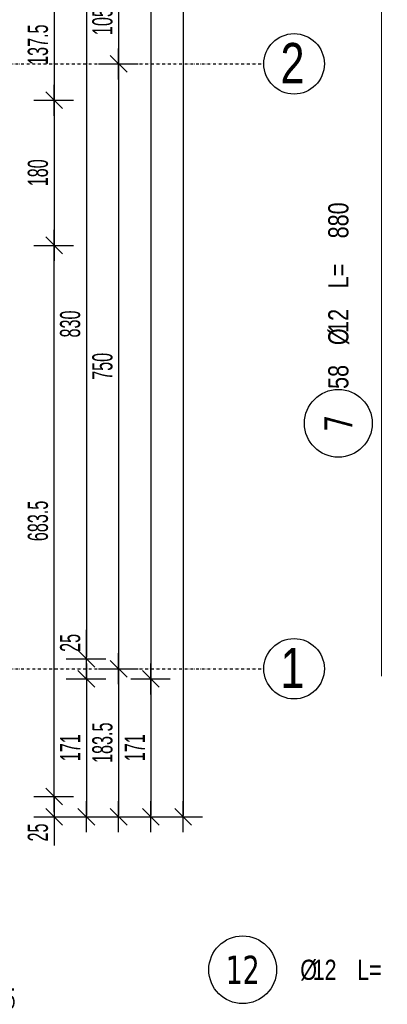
# Model space of a CAD drawing. Header units: millimetres. Extents: x 7622 to 13136, y -11868 to -7450.
# Tile 15 of 19: x 10775 to 11231, y -10394 to -9173. Entities that reach past the tile are written whole.
import ezdxf
from ezdxf.enums import TextEntityAlignment as Align

# ---------------------------------------------------------------- set-up
doc = ezdxf.new("R2010")
doc.units = ezdxf.units.MM
doc.header["$LTSCALE"] = 10
doc.linetypes.add('MO', pattern=[0.7, 0.35, -0.17, 0.01, -0.17])
for name, color, linetype in [('BA_wym', 1, 'Continuous'), ('BD_osm', 1, 'MO'), ('BD_txs', 2, 'Continuous'), ('BD_wic', 1, 'Continuous'), ('BZ_odn', 1, 'Continuous'), ('BZ_opi2', 4, 'Continuous'), ('BZ_opi4', 53, 'Continuous'), ('BZ_P_wyc', 134, 'Continuous'), ('BZ_wym', 1, 'Continuous')]:
    doc.layers.add(name, color=color, linetype=linetype)
doc.layers.add('BZ_pom', color=6, linetype='Continuous', plot=False)
doc.styles.add('BIKTBG', font='tahoma.ttf', dxfattribs={"width": 0.85})
doc.styles.add('BIKTS', font='bikromsw.shx', dxfattribs={"width": 0.8})
doc.styles.add('BIKWYM', font='bikromsw.shx', dxfattribs={"width": 0.6})
doc.dimstyles.new('BA_KR_100_cm', dxfattribs={"dimtxt": 25, "dimasz": 1.666667, "dimexe": 24, "dimexo": 0, "dimgap": 0, "dimtad": 0, "dimdec": 1, "dimrnd": 0.5, "dimzin": 9, "dimdsep": 46, "dimtxsty": 'BIKWYM', "dimblk": 'WYM-KR', "dimcen": 0, "dimdle": 20, "dimclrd": 256, "dimclre": 256, "dimclrt": 2, "dimadec": 0, "dimazin": 0, "dimtfac": 0.033333, "dimtdec": 1, "dimtmove": 0, "dimatfit": 3, "dimldrblk": 'WYM-KR', "dimfxl": 25, "dimfxlon": 1, "dimtvp": 0.8, "dimtolj": 1, "dimarcsym": 0})

# ---------------------------------------------------------------- blocks, each defined once
blk = doc.blocks.new('WYM-KR')
at = {"linetype": 'ByBlock'}
blk.add_line((11.52, 0), (-11.52, 0), dxfattribs=at)
at = {"color": 7, "linetype": 'ByBlock'}
blk.add_line((6.24, 6.24), (-6.24, -6.24), dxfattribs=at)
blk = doc.blocks.new('*D106')
at = {"layer": 'BA_wym', "lineweight": -2}
for p, q in [((10705.2, -10367), (10705.2, -10431)), ((10717.7, -10367), (10717.7, -10431)), ((10703.5, -10407), (10701.9, -10407)), ((10705.2, -10407), (10717.7, -10407)), ((10719.4, -10407), (10779.1, -10407))]:
    blk.add_line(p, q, dxfattribs=at)
at = {"layer": 'Defpoints', "color": 0}
for p in [(10705.2, -9889), (10717.7, -10161.6), (10717.7, -10407)]:
    blk.add_point(p, dxfattribs=at)
at = {"layer": 'BA_wym', "lineweight": -2, "xscale": 1.666666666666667, "yscale": 1.666666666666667, "zscale": 1.666666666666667}
blk.add_blockref('WYM-KR', (10705.2, -10407), dxfattribs=at)
at = {"layer": 'BA_wym', "lineweight": -2, "xscale": 1.666666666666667, "yscale": 1.666666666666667, "zscale": 1.666666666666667, "rotation": 180}
blk.add_blockref('WYM-KR', (10717.7, -10407), dxfattribs=at)
at = {"layer": 'BA_wym', "color": 2, "insert": (10750.1, -10387), "char_height": 25, "attachment_point": 5, "style": 'BIKWYM'}
blk.add_mtext('\\A1;12.5', dxfattribs=at)
blk = doc.blocks.new('*D149')
at = {"layer": 'BA_wym', "lineweight": -2}
for p, q in [((10792.7, -9135.6), (10841.7, -9135.6)), ((10817.7, -9137.2), (10817.7, -9271.4)), ((10792.7, -9273.1), (10841.7, -9273.1))]:
    blk.add_line(p, q, dxfattribs=at)
at = {"layer": 'Defpoints', "color": 0}
for p in [(10777.7, -9135.6), (10777.7, -9273.1), (10817.7, -9273.1)]:
    blk.add_point(p, dxfattribs=at)
at = {"layer": 'BA_wym', "lineweight": -2, "xscale": 1.666666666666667, "yscale": 1.666666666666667, "zscale": 1.666666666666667}
for p, rotation in [((10817.7, -9135.6), 90), ((10817.7, -9273.1), 270)]:
    blk.add_blockref('WYM-KR', p, dxfattribs=dict(at, rotation=rotation))
at = {"layer": 'BA_wym', "color": 2, "insert": (10797.7, -9204.3), "char_height": 25, "attachment_point": 5, "rotation": 90, "style": 'BIKWYM'}
blk.add_mtext('\\A1;137.5', dxfattribs=at)
blk = doc.blocks.new('*D150')
at = {"layer": 'BA_wym', "lineweight": -2}
for p, q in [((10792.7, -9273.1), (10841.7, -9273.1)), ((10817.7, -9274.7), (10817.7, -9451.4)), ((10792.7, -9453.1), (10841.7, -9453.1))]:
    blk.add_line(p, q, dxfattribs=at)
at = {"layer": 'Defpoints', "color": 0}
for p in [(10777.7, -9273.1), (10777.7, -9453.1), (10817.7, -9453.1)]:
    blk.add_point(p, dxfattribs=at)
at = {"layer": 'BA_wym', "lineweight": -2, "xscale": 1.666666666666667, "yscale": 1.666666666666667, "zscale": 1.666666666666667}
for p, rotation in [((10817.7, -9273.1), 90), ((10817.7, -9453.1), 270)]:
    blk.add_blockref('WYM-KR', p, dxfattribs=dict(at, rotation=rotation))
at = {"layer": 'BA_wym', "color": 2, "insert": (10797.7, -9363.1), "char_height": 25, "attachment_point": 5, "rotation": 90, "style": 'BIKWYM'}
blk.add_mtext('\\A1;180', dxfattribs=at)
blk = doc.blocks.new('*D151')
at = {"layer": 'BA_wym', "lineweight": -2}
for p, q in [((10792.7, -9453.1), (10841.7, -9453.1)), ((10817.7, -10134.9), (10817.7, -9454.7)), ((10792.7, -10136.6), (10841.7, -10136.6))]:
    blk.add_line(p, q, dxfattribs=at)
at = {"layer": 'Defpoints', "color": 0}
for p in [(10777.7, -9453.1), (10817.7, -9453.1), (10777.7, -10136.6)]:
    blk.add_point(p, dxfattribs=at)
at = {"layer": 'BA_wym', "lineweight": -2, "xscale": 1.666666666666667, "yscale": 1.666666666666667, "zscale": 1.666666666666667}
for p, rotation in [((10817.7, -9453.1), 90), ((10817.7, -10136.6), 270)]:
    blk.add_blockref('WYM-KR', p, dxfattribs=dict(at, rotation=rotation))
at = {"layer": 'BA_wym', "color": 2, "insert": (10797.7, -9794.8), "char_height": 25, "attachment_point": 5, "rotation": 90, "style": 'BIKWYM'}
blk.add_mtext('\\A1;683.5', dxfattribs=at)
blk = doc.blocks.new('*D152')
at = {"layer": 'BA_wym', "lineweight": -2}
for p, q in [((10817.7, -10134.9), (10817.7, -10133.2)), ((10792.7, -10136.6), (10841.7, -10136.6)), ((10817.7, -10136.6), (10817.7, -10161.6)), ((10792.7, -10161.6), (10841.7, -10161.6)), ((10817.7, -10163.2), (10817.7, -10197.3))]:
    blk.add_line(p, q, dxfattribs=at)
at = {"layer": 'Defpoints', "color": 0}
for p in [(10777.7, -10136.6), (10777.7, -10161.6), (10817.7, -10161.6)]:
    blk.add_point(p, dxfattribs=at)
at = {"layer": 'BA_wym', "lineweight": -2, "xscale": 1.666666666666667, "yscale": 1.666666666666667, "zscale": 1.666666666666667}
for p, rotation in [((10817.7, -10136.6), 270), ((10817.7, -10161.6), 90)]:
    blk.add_blockref('WYM-KR', p, dxfattribs=dict(at, rotation=rotation))
at = {"layer": 'BA_wym', "color": 2, "insert": (10797.7, -10181.1), "char_height": 25, "attachment_point": 5, "rotation": 90, "style": 'BIKWYM'}
blk.add_mtext('\\A1;25', dxfattribs=at)
blk = doc.blocks.new('*D156')
at = {"layer": 'BA_wym', "lineweight": -2}
for p, q in [((10832.7, -9135.6), (10881.7, -9135.6)), ((10857.7, -9137.2), (10857.7, -9963.9)), ((10832.7, -9965.6), (10881.7, -9965.6))]:
    blk.add_line(p, q, dxfattribs=at)
at = {"layer": 'Defpoints', "color": 0}
for p in [(10817.7, -9135.6), (10817.7, -9965.6), (10857.7, -9965.6)]:
    blk.add_point(p, dxfattribs=at)
at = {"layer": 'BA_wym', "lineweight": -2, "xscale": 1.666666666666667, "yscale": 1.666666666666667, "zscale": 1.666666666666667}
for p, rotation in [((10857.7, -9135.6), 90), ((10857.7, -9965.6), 270)]:
    blk.add_blockref('WYM-KR', p, dxfattribs=dict(at, rotation=rotation))
at = {"layer": 'BA_wym', "color": 2, "insert": (10837.7, -9550.6), "char_height": 25, "attachment_point": 5, "rotation": 90, "style": 'BIKWYM'}
blk.add_mtext('\\A1;830', dxfattribs=at)
blk = doc.blocks.new('*D157')
at = {"layer": 'BA_wym', "lineweight": -2}
for p, q in [((10857.7, -9963.9), (10857.7, -9929.9)), ((10832.7, -9965.6), (10881.7, -9965.6)), ((10857.7, -9990.6), (10857.7, -9965.6)), ((10832.7, -9990.6), (10881.7, -9990.6)), ((10857.7, -9992.2), (10857.7, -9993.9))]:
    blk.add_line(p, q, dxfattribs=at)
at = {"layer": 'Defpoints', "color": 0}
for p in [(10817.7, -9965.6), (10857.7, -9965.6), (10817.7, -9990.6)]:
    blk.add_point(p, dxfattribs=at)
at = {"layer": 'BA_wym', "lineweight": -2, "xscale": 1.666666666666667, "yscale": 1.666666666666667, "zscale": 1.666666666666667}
for p, rotation in [((10857.7, -9965.6), 270), ((10857.7, -9990.6), 90)]:
    blk.add_blockref('WYM-KR', p, dxfattribs=dict(at, rotation=rotation))
at = {"layer": 'BA_wym', "color": 2, "insert": (10837.7, -9946), "char_height": 25, "attachment_point": 5, "rotation": 90, "style": 'BIKWYM'}
blk.add_mtext('\\A1;25', dxfattribs=at)
blk = doc.blocks.new('*D158')
at = {"layer": 'BA_wym', "lineweight": -2}
for p, q in [((10832.7, -9990.6), (10881.7, -9990.6)), ((10857.7, -9992.2), (10857.7, -10159.9)), ((10832.7, -10161.6), (10881.7, -10161.6))]:
    blk.add_line(p, q, dxfattribs=at)
at = {"layer": 'Defpoints', "color": 0}
for p in [(10817.7, -9990.6), (10817.7, -10161.6), (10857.7, -10161.6)]:
    blk.add_point(p, dxfattribs=at)
at = {"layer": 'BA_wym', "lineweight": -2, "xscale": 1.666666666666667, "yscale": 1.666666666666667, "zscale": 1.666666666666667}
for p, rotation in [((10857.7, -9990.6), 90), ((10857.7, -10161.6), 270)]:
    blk.add_blockref('WYM-KR', p, dxfattribs=dict(at, rotation=rotation))
at = {"layer": 'BA_wym', "color": 2, "insert": (10837.7, -10076.1), "char_height": 25, "attachment_point": 5, "rotation": 90, "style": 'BIKWYM'}
blk.add_mtext('\\A1;171', dxfattribs=at)
blk = doc.blocks.new('*D162')
at = {"layer": 'BA_wym', "lineweight": -2}
for p, q in [((10872.7, -9123.1), (10921.7, -9123.1)), ((10897.7, -9124.7), (10897.7, -9226.4)), ((10872.7, -9228.1), (10921.7, -9228.1))]:
    blk.add_line(p, q, dxfattribs=at)
at = {"layer": 'Defpoints', "color": 0}
for p in [(10857.7, -9123.1), (10857.7, -9228.1), (10897.7, -9228.1)]:
    blk.add_point(p, dxfattribs=at)
at = {"layer": 'BA_wym', "lineweight": -2, "xscale": 1.666666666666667, "yscale": 1.666666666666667, "zscale": 1.666666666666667}
for p, rotation in [((10897.7, -9123.1), 90), ((10897.7, -9228.1), 270)]:
    blk.add_blockref('WYM-KR', p, dxfattribs=dict(at, rotation=rotation))
at = {"layer": 'BA_wym', "color": 2, "insert": (10877.7, -9175.6), "char_height": 25, "attachment_point": 5, "rotation": 90, "style": 'BIKWYM'}
blk.add_mtext('\\A1;105', dxfattribs=at)
blk = doc.blocks.new('*D163')
at = {"layer": 'BA_wym', "lineweight": -2}
for p, q in [((10872.7, -9228.1), (10921.7, -9228.1)), ((10897.7, -9229.7), (10897.7, -9976.4)), ((10872.7, -9978.1), (10921.7, -9978.1))]:
    blk.add_line(p, q, dxfattribs=at)
at = {"layer": 'Defpoints', "color": 0}
for p in [(10857.7, -9228.1), (10857.7, -9978.1), (10897.7, -9978.1)]:
    blk.add_point(p, dxfattribs=at)
at = {"layer": 'BA_wym', "lineweight": -2, "xscale": 1.666666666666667, "yscale": 1.666666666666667, "zscale": 1.666666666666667}
for p, rotation in [((10897.7, -9228.1), 90), ((10897.7, -9978.1), 270)]:
    blk.add_blockref('WYM-KR', p, dxfattribs=dict(at, rotation=rotation))
at = {"layer": 'BA_wym', "color": 2, "insert": (10877.7, -9603.1), "char_height": 25, "attachment_point": 5, "rotation": 90, "style": 'BIKWYM'}
blk.add_mtext('\\A1;750', dxfattribs=at)
blk = doc.blocks.new('*D164')
at = {"layer": 'BA_wym', "lineweight": -2}
for p, q in [((10872.7, -9978.1), (10921.7, -9978.1)), ((10897.7, -9979.7), (10897.7, -10159.9)), ((10872.7, -10161.6), (10921.7, -10161.6))]:
    blk.add_line(p, q, dxfattribs=at)
at = {"layer": 'Defpoints', "color": 0}
for p in [(10857.7, -9978.1), (10857.7, -10161.6), (10897.7, -10161.6)]:
    blk.add_point(p, dxfattribs=at)
at = {"layer": 'BA_wym', "lineweight": -2, "xscale": 1.666666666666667, "yscale": 1.666666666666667, "zscale": 1.666666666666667}
for p, rotation in [((10897.7, -9978.1), 90), ((10897.7, -10161.6), 270)]:
    blk.add_blockref('WYM-KR', p, dxfattribs=dict(at, rotation=rotation))
at = {"layer": 'BA_wym', "color": 2, "insert": (10877.7, -10069.8), "char_height": 25, "attachment_point": 5, "rotation": 90, "style": 'BIKWYM'}
blk.add_mtext('\\A1;183.5', dxfattribs=at)
blk = doc.blocks.new('*D166')
at = {"layer": 'BA_wym', "lineweight": -2}
for p, q in [((10912.7, -8165.6), (10961.7, -8165.6)), ((10937.7, -8167.2), (10937.7, -9988.9)), ((10912.7, -9990.6), (10961.7, -9990.6))]:
    blk.add_line(p, q, dxfattribs=at)
at = {"layer": 'Defpoints', "color": 0}
for p in [(10897.7, -8165.6), (10897.7, -9990.6), (10937.7, -9990.6)]:
    blk.add_point(p, dxfattribs=at)
at = {"layer": 'BA_wym', "lineweight": -2, "xscale": 1.666666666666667, "yscale": 1.666666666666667, "zscale": 1.666666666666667}
for p, rotation in [((10937.7, -8165.6), 90), ((10937.7, -9990.6), 270)]:
    blk.add_blockref('WYM-KR', p, dxfattribs=dict(at, rotation=rotation))
at = {"layer": 'BA_wym', "color": 2, "insert": (10917.7, -9078.1), "char_height": 25, "attachment_point": 5, "rotation": 90, "style": 'BIKWYM'}
blk.add_mtext('\\A1;1825', dxfattribs=at)
blk = doc.blocks.new('*D167')
at = {"layer": 'BA_wym', "lineweight": -2}
for p, q in [((10912.7, -9990.6), (10961.7, -9990.6)), ((10937.7, -9992.2), (10937.7, -10159.9)), ((10912.7, -10161.6), (10961.7, -10161.6))]:
    blk.add_line(p, q, dxfattribs=at)
at = {"layer": 'Defpoints', "color": 0}
for p in [(10897.7, -9990.6), (10897.7, -10161.6), (10937.7, -10161.6)]:
    blk.add_point(p, dxfattribs=at)
at = {"layer": 'BA_wym', "lineweight": -2, "xscale": 1.666666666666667, "yscale": 1.666666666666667, "zscale": 1.666666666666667}
for p, rotation in [((10937.7, -9990.6), 90), ((10937.7, -10161.6), 270)]:
    blk.add_blockref('WYM-KR', p, dxfattribs=dict(at, rotation=rotation))
at = {"layer": 'BA_wym', "color": 2, "insert": (10917.7, -10076.1), "char_height": 25, "attachment_point": 5, "rotation": 90, "style": 'BIKWYM'}
blk.add_mtext('\\A1;171', dxfattribs=at)
blk = doc.blocks.new('*D168')
at = {"layer": 'BA_wym', "lineweight": -2}
for p, q in [((10952.7, -8114.6), (11001.7, -8114.6)), ((10977.7, -8116.2), (10977.7, -10159.9)), ((10952.7, -10161.6), (11001.7, -10161.6))]:
    blk.add_line(p, q, dxfattribs=at)
at = {"layer": 'Defpoints', "color": 0}
for p in [(10937.7, -8114.6), (10937.7, -10161.6), (10977.7, -10161.6)]:
    blk.add_point(p, dxfattribs=at)
at = {"layer": 'BA_wym', "lineweight": -2, "xscale": 1.666666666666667, "yscale": 1.666666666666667, "zscale": 1.666666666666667}
for p, rotation in [((10977.7, -8114.6), 90), ((10977.7, -10161.6), 270)]:
    blk.add_blockref('WYM-KR', p, dxfattribs=dict(at, rotation=rotation))
at = {"layer": 'BA_wym', "color": 2, "insert": (10957.7, -9138.1), "char_height": 25, "attachment_point": 5, "rotation": 90, "style": 'BIKWYM'}
blk.add_mtext('\\A1;2047', dxfattribs=at)
blk = doc.blocks.new('bik_BlkOpPretW', base_point=(-8229.3, 29338.9))
at = {"layer": 'BZ_opi2', "style": 'BIKTBG', "width": 0.8}
blk.add_attdef('NUMER', text='', height=35, dxfattribs=at).set_placement((-8167.3, 29338.9), align=Align.MIDDLE_CENTER)
at = {"layer": 'BZ_opi4', "style": 'BIKTS', "width": 0.8}
for tag, p in [('SZTUK', (-8124.3, 29326.4)), ('PRZEDR_FI', (-8050, 29326.4)), ('PRZEKROJ', (-8034.8, 29326.4)), ('PRZEDR_L', (-7979.5, 29326.4)), ('DLUGOSC', (-7917.6, 29326.4))]:
    blk.add_attdef(tag, p, '', height=25, dxfattribs=at)
at = {"layer": 'BZ_pom', "width": 0.8}
for tag, p, height, style, flags in [('POZYCJA', (-8124.3, 29288.9), 35, 'BIKTBG', 3), ('GATUNEK', (-8124.3, 29251.4), 25, 'BIKTS', 1), ('METODA_L', (-8124.3, 29176.4), 25, 'BIKTS', 3)]:
    blk.add_attdef(tag, p, '', height=height, dxfattribs=dict(at, style=style, flags=flags))
at = {"layer": 'BZ_wym', "width": 0.8}
for tag, p, height, style, flags in [('UWAGA', (-8124.3, 29213.9), 25, 'BIKTS', 1), ('TYP_PRETA', (-8124.3, 29138.9), 25, 'BIKTS', 3), ('PRZEDR_NR', (-8124.3, 29101.4), 35, 'BIKTBG', 1), ('PRZEDR_SZT', (-8124.3, 29063.9), 25, 'BIKTS', 1), ('EURO_KOD', (-8124.3, 29026.4), 25, 'BIKTS', 3), ('EURO_KOD_SEGMENTY', (-8070, 29026.4), 25, 'BIKTS', 3), ('HAK_1', (-8124.3, 28988.9), 25, 'BIKTS', 3), ('HAK_2', (-8124.3, 28951.4), 25, 'BIKTS', 3), ('ID', (-8124.3, 28913.9), 25, 'BIKTS', 3), ('ID_C', (-8124.3, 28876.4), 25, 'BIKTS', 3), ('b_atr_0', (-8124.3, 28838.9), 25, 'BIKTS', 3)]:
    blk.add_attdef(tag, p, '', height=height, dxfattribs=dict(at, style=style, flags=flags))

msp = doc.modelspace()

# ---------------------------------------------------------------- linework, layer by layer
at = {"layer": 'BD_osm'}
for points in [[(7752.71, -9228.07), (11077.71, -9228.07)], [(7752.71, -9978.07), (11077.71, -9978.07)]]:
    msp.add_lwpolyline(points, dxfattribs=at)
at = {"layer": 'BD_wic'}
for centre in [(11115.21, -9228.07), (11115.21, -9978.07)]:
    msp.add_circle(centre, 37.5, dxfattribs=at)
at = {"layer": 'BZ_odn', "color": 252}
for centre in [(11170.06, -9673.72), (11051.49, -10351.33)]:
    msp.add_circle(centre, 42, dxfattribs=at)
at = {"layer": 'BZ_P_wyc', "linetype": 'Continuous', "const_width": 1.2}
msp.add_lwpolyline([(11223.72, -9107.57), (11223.72, -9987.57)], dxfattribs=at)

# ---------------------------------------------------------------- block references
ref = msp.add_blockref('bik_BlkOpPretW', (11170.06, -9735.72), dxfattribs=dict(rotation=90))
ref.add_attrib('NUMER', '7', dxfattribs={"layer": 'BZ_opi2', "height": 35, "rotation": 90, "style": 'BIKTBG', "width": 0.8}).set_placement((11170.06, -9673.72), align=Align.MIDDLE_CENTER)
ref.add_attrib('SZTUK', '58', (11182.56, -9631.09), dxfattribs={"layer": 'BZ_opi4', "height": 25, "rotation": 90, "style": 'BIKTS', "width": 0.8})
ref.add_attrib('PRZEKROJ', '12', (11182.56, -9561.57), dxfattribs={"layer": 'BZ_opi4', "height": 25, "rotation": 90, "style": 'BIKTS', "width": 0.8})
ref.add_attrib('DLUGOSC', '880', (11182.56, -9444.42), dxfattribs={"layer": 'BZ_opi4', "height": 25, "rotation": 90, "style": 'BIKTS', "width": 0.8})
ref.add_attrib('PRZEDR_FI', '%%c', (11182.56, -9576.8), dxfattribs={"layer": 'BZ_opi4', "height": 25, "rotation": 90, "style": 'BIKTS', "width": 0.8})
ref.add_attrib('PRZEDR_L', 'L=', (11182.56, -9506.33), dxfattribs={"layer": 'BZ_opi4', "height": 25, "rotation": 90, "style": 'BIKTS', "width": 0.8})
ref = msp.add_blockref('bik_BlkOpPretW', (10989.49, -10351.33), dxfattribs=dict(xscale=0.4, yscale=0.4, zscale=0.4))
ref.add_attrib('NUMER', '12', dxfattribs={"layer": 'BZ_opi2', "height": 35, "style": 'BIKTBG', "width": 0.8}).set_placement((11051.49, -10351.33), align=Align.MIDDLE_CENTER)
ref.add_attrib('PRZEKROJ', '12', (11138.11, -10363.83), dxfattribs={"layer": 'BZ_opi4', "height": 25, "style": 'BIKTS', "width": 0.8})
ref.add_attrib('DLUGOSC', '40 mb', (11255.25, -10363.83), dxfattribs={"layer": 'BZ_opi4', "height": 25, "style": 'BIKTS', "width": 0.8})
ref.add_attrib('PRZEDR_FI', '%%c', (11122.87, -10363.83), dxfattribs={"layer": 'BZ_opi4', "height": 25, "style": 'BIKTS', "width": 0.8})
ref.add_attrib('PRZEDR_L', 'L=', (11193.34, -10363.83), dxfattribs={"layer": 'BZ_opi4', "height": 25, "style": 'BIKTS', "width": 0.8})

# ---------------------------------------------------------------- texts
at = {"layer": 'BD_txs', "style": 'BIKTS', "width": 0.8}
for s, p in [('2', (11098.39, -9252.13)), ('1', (11098.39, -10002.13))]:
    msp.add_text(s, height=50, dxfattribs=at).set_placement(p)

# ---------------------------------------------------------------- dimensions: what is measured, and where the dimension line sits
at = {"layer": 'BA_wym'}
for base, p1, p2, picture, middle in [((10977.71, -10161.57), (10937.71, -8114.57), (10937.71, -10161.57), '*D168', (10957.71, -9138.07)), ((10937.71, -9990.57), (10897.71, -8165.57), (10897.71, -9990.57), '*D166', (10917.71, -9078.07)), ((10897.71, -9228.07), (10857.71, -9123.07), (10857.71, -9228.07), '*D162', (10877.71, -9175.57)), ((10817.71, -9273.07), (10777.71, -9135.57), (10777.71, -9273.07), '*D149', (10797.71, -9204.32)), ((10857.71, -9965.57), (10817.71, -9135.57), (10817.71, -9965.57), '*D156', (10837.71, -9550.57)), ((10897.71, -9978.07), (10857.71, -9228.07), (10857.71, -9978.07), '*D163', (10877.71, -9603.07)), ((10817.71, -9453.07), (10777.71, -9273.07), (10777.71, -9453.07), '*D150', (10797.71, -9363.07)), ((10817.71, -9453.07), (10777.71, -10136.57), (10777.71, -9453.07), '*D151', (10797.71, -9794.82)), ((10857.71, -9965.57), (10817.71, -9990.57), (10817.71, -9965.57), '*D157', (10837.71, -9946.04)), ((10897.71, -10161.57), (10857.71, -9978.07), (10857.71, -10161.57), '*D164', (10877.71, -10069.82)), ((10857.71, -10161.57), (10817.71, -9990.57), (10817.71, -10161.57), '*D158', (10837.71, -10076.07)), ((10937.71, -10161.57), (10897.71, -9990.57), (10897.71, -10161.57), '*D167', (10917.71, -10076.07)), ((10817.71, -10161.57), (10777.71, -10136.57), (10777.71, -10161.57), '*D152', (10797.71, -10181.09))]:
    dim = msp.add_linear_dim(base=base, p1=p1, p2=p2, angle=90, dimstyle='BA_KR_100_cm', override={"dimatfit": 1}, dxfattribs=at)
    dim.commit()
    dim.dimension.update_dxf_attribs({"geometry": picture, "text_midpoint": middle})
dim = msp.add_linear_dim(base=(10717.71, -10407.02), p1=(10705.21, -9888.96), p2=(10717.71, -10161.57), dimstyle='BA_KR_100_cm', override={"dimblk": 'WYM-KR', "dimatfit": 1, "dimfxl": 40}, dxfattribs=at)
dim.commit()
dim.dimension.update_dxf_attribs({"geometry": '*D106', "text_midpoint": (10750.09, -10387.02)})

doc.saveas('drawing.dxf')
